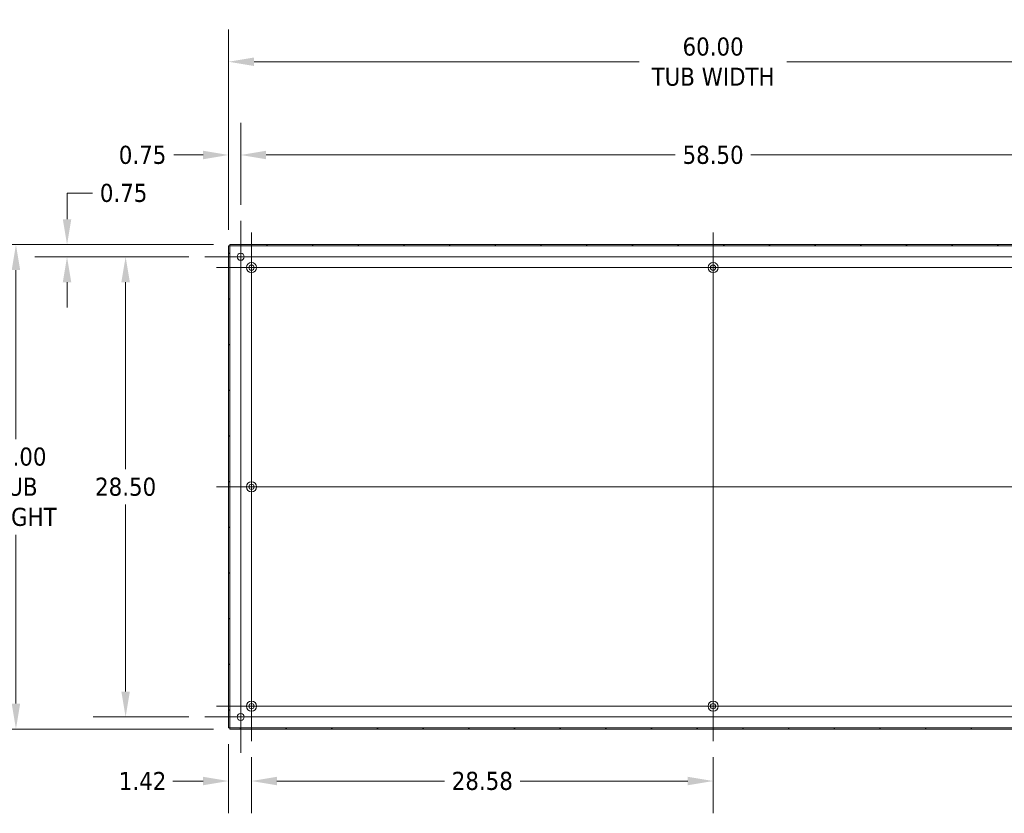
# Model space of a CAD drawing. Header units: inches. Extents: x 8 to 265, y 5 to 155.
# Tile 116 of 152: x 146 to 207, y 75 to 124. Entities that reach past the tile are written whole.
import ezdxf

# ---------------------------------------------------------------- set-up
doc = ezdxf.new("R2010")
doc.units = ezdxf.units.IN
doc.header["$LTSCALE"] = 16
doc.header["$MEASUREMENT"] = 0
for name, color, linetype, lineweight in [('Center Mark (ANSI)', 7, 'Continuous', 5), ('Centerline (ANSI)', 7, 'Continuous', 5), ('Dimension (ANSI)', 7, 'Continuous', 5), ('Hatch (ANSI)', 7, 'Continuous', 5), ('Visible (ANSI)', 7, 'Continuous', 5)]:
    doc.layers.add(name, color=color, linetype=linetype, lineweight=lineweight)
doc.styles.add('TAHOMA', font='tahoma.ttf')
doc.dimstyles.new('Default (ANSI)', dxfattribs={"dimscale": 16, "dimtxt": 0.07, "dimasz": 0.098425, "dimexe": 0.125, "dimexo": 0.0625, "dimgap": 0.031496, "dimtad": 0, "dimtih": 1, "dimtoh": 1, "dimrnd": 1e-08, "dimzin": 0, "dimdsep": 46, "dimtxsty": 'TAHOMA', "dimcen": 0.09, "dimdle": 0.393701, "dimclrd": 256, "dimclre": 256, "dimclrt": 256, "dimadec": 0, "dimazin": 0, "dimtfac": 1, "dimtofl": 0, "dimtmove": 0, "dimatfit": 3, "dimfxl": 1, "dimtolj": 1, "dimtzin": 0, "dimlwd": -1, "dimlwe": -1, "dimarcsym": 0})

# ---------------------------------------------------------------- blocks, each defined once
blk = doc.blocks.new('*D24')
at = {"layer": 'Defpoints', "color": 0, "transparency": 16777216}
for p in [(218.851, 121.681), (158.851, 110.279), (218.851, 110.279)]:
    blk.add_point(p, dxfattribs=at)
at = {"layer": 'Dimension (ANSI)', "transparency": 16777216}
for p, q in [((158.851, 111.279), (158.851, 123.681)), ((218.851, 111.279), (218.851, 123.681)), ((160.426, 121.681), (184.28, 121.681)), ((217.277, 121.681), (193.422, 121.681))]:
    blk.add_line(p, q, dxfattribs=at)
for points in [[(160.426, 121.943), (160.426, 121.418), (158.851, 121.681)], [(217.277, 121.943), (217.277, 121.418), (218.851, 121.681)]]:
    blk.add_solid(points, dxfattribs=at)
at = {"layer": 'Dimension (ANSI)', "transparency": 16777216, "insert": (188.851, 121.681), "char_height": 1.12, "attachment_point": 5, "style": 'TAHOMA'}
blk.add_mtext('\\A1;\\fTahoma|b0|i0;\\H1.1200;60.00\\P\\fTahoma|b0|i0;\\H1.1200;TUB WIDTH', dxfattribs=at)
blk = doc.blocks.new('*D25')
at = {"layer": 'Defpoints', "color": 0, "transparency": 16777216}
for p in [(159.601, 115.907), (159.601, 111.822), (158.851, 110.279)]:
    blk.add_point(p, dxfattribs=at)
at = {"layer": 'Dimension (ANSI)', "transparency": 16777216}
for p, q in [((158.851, 111.279), (158.851, 117.907)), ((159.601, 112.822), (159.601, 117.907)), ((157.277, 115.907), (155.451, 115.907)), ((161.176, 115.907), (162.751, 115.907))]:
    blk.add_line(p, q, dxfattribs=at)
for points in [[(157.277, 116.169), (157.277, 115.644), (158.851, 115.907)], [(161.176, 116.169), (161.176, 115.644), (159.601, 115.907)]]:
    blk.add_solid(points, dxfattribs=at)
at = {"layer": 'Dimension (ANSI)', "transparency": 16777216, "insert": (153.524, 115.907), "char_height": 1.12, "attachment_point": 5, "style": 'TAHOMA'}
blk.add_mtext('\\A1;0.75', dxfattribs=at)
blk = doc.blocks.new('*D26')
at = {"layer": 'Defpoints', "color": 0, "transparency": 16777216}
for p in [(218.101, 115.907), (159.601, 111.822), (218.101, 111.822)]:
    blk.add_point(p, dxfattribs=at)
at = {"layer": 'Dimension (ANSI)', "transparency": 16777216}
for p, q in [((159.601, 112.822), (159.601, 117.907)), ((218.101, 112.822), (218.101, 117.907)), ((161.176, 115.907), (186.51, 115.907)), ((216.527, 115.907), (191.193, 115.907))]:
    blk.add_line(p, q, dxfattribs=at)
for points in [[(161.176, 116.169), (161.176, 115.644), (159.601, 115.907)], [(216.527, 116.169), (216.527, 115.644), (218.101, 115.907)]]:
    blk.add_solid(points, dxfattribs=at)
at = {"layer": 'Dimension (ANSI)', "transparency": 16777216, "insert": (188.851, 115.907), "char_height": 1.12, "attachment_point": 5, "style": 'TAHOMA'}
blk.add_mtext('\\A1;58.50', dxfattribs=at)
blk = doc.blocks.new('*D27')
at = {"layer": 'Defpoints', "color": 0, "transparency": 16777216}
for p in [(158.925, 110.353), (145.685, 80.353), (158.925, 80.353)]:
    blk.add_point(p, dxfattribs=at)
at = {"layer": 'Dimension (ANSI)', "transparency": 16777216}
for p, q in [((157.925, 110.353), (143.685, 110.353)), ((145.685, 108.778), (145.685, 98.316)), ((145.685, 81.928), (145.685, 92.39)), ((157.925, 80.353), (143.685, 80.353))]:
    blk.add_line(p, q, dxfattribs=at)
for points in [[(145.422, 108.778), (145.947, 108.778), (145.685, 110.353)], [(145.422, 81.928), (145.947, 81.928), (145.685, 80.353)]]:
    blk.add_solid(points, dxfattribs=at)
at = {"layer": 'Dimension (ANSI)', "transparency": 16777216, "insert": (145.685, 95.353), "char_height": 1.12, "attachment_point": 5, "style": 'TAHOMA'}
blk.add_mtext('\\A1;\\fTahoma|b0|i0;\\H1.1200;30.00\\P\\fTahoma|b0|i0;\\H1.1200;TUB\\P\\fTahoma|b0|i0;\\H1.1200;HEIGHT', dxfattribs=at)
blk = doc.blocks.new('*D28')
at = {"layer": 'Defpoints', "color": 0, "transparency": 16777216}
for p in [(152.476, 109.603), (157.382, 109.603), (157.382, 81.103)]:
    blk.add_point(p, dxfattribs=at)
at = {"layer": 'Dimension (ANSI)', "transparency": 16777216}
for p, q in [((156.382, 109.603), (150.476, 109.603)), ((152.476, 108.028), (152.476, 96.443)), ((152.476, 82.678), (152.476, 94.263)), ((156.382, 81.103), (150.476, 81.103))]:
    blk.add_line(p, q, dxfattribs=at)
for points in [[(152.213, 108.028), (152.738, 108.028), (152.476, 109.603)], [(152.213, 82.678), (152.738, 82.678), (152.476, 81.103)]]:
    blk.add_solid(points, dxfattribs=at)
at = {"layer": 'Dimension (ANSI)', "transparency": 16777216, "insert": (152.476, 95.353), "char_height": 1.12, "attachment_point": 5, "style": 'TAHOMA'}
blk.add_mtext('\\A1;28.50', dxfattribs=at)
blk = doc.blocks.new('*D29')
at = {"layer": 'Defpoints', "color": 0, "transparency": 16777216}
for p in [(148.849, 110.353), (158.925, 110.353), (157.382, 109.603)]:
    blk.add_point(p, dxfattribs=at)
at = {"layer": 'Dimension (ANSI)', "transparency": 16777216}
for p, q in [((148.849, 111.928), (148.849, 113.551)), ((148.849, 113.551), (150.424, 113.551)), ((157.925, 110.353), (146.849, 110.353)), ((156.382, 109.603), (146.849, 109.603)), ((148.849, 108.028), (148.849, 106.453))]:
    blk.add_line(p, q, dxfattribs=at)
for points in [[(148.586, 111.928), (149.111, 111.928), (148.849, 110.353)], [(148.586, 108.028), (149.111, 108.028), (148.849, 109.603)]]:
    blk.add_solid(points, dxfattribs=at)
at = {"layer": 'Dimension (ANSI)', "transparency": 16777216, "insert": (152.351, 113.551), "char_height": 1.12, "attachment_point": 5, "style": 'TAHOMA'}
blk.add_mtext('\\A1;0.75', dxfattribs=at)
blk = doc.blocks.new('*D30')
at = {"layer": 'Defpoints', "color": 0, "transparency": 16777216}
for p in [(158.851, 80.427), (160.271, 79.608), (160.271, 77.135)]:
    blk.add_point(p, dxfattribs=at)
at = {"layer": 'Dimension (ANSI)', "transparency": 16777216}
for p, q in [((158.851, 79.427), (158.851, 75.135)), ((160.271, 78.608), (160.271, 75.135)), ((157.277, 77.135), (155.404, 77.135)), ((161.846, 77.135), (163.421, 77.135))]:
    blk.add_line(p, q, dxfattribs=at)
for points in [[(157.277, 77.398), (157.277, 76.873), (158.851, 77.135)], [(161.846, 77.398), (161.846, 76.873), (160.271, 77.135)]]:
    blk.add_solid(points, dxfattribs=at)
at = {"layer": 'Dimension (ANSI)', "transparency": 16777216, "insert": (153.524, 77.135), "char_height": 1.12, "attachment_point": 5, "style": 'TAHOMA'}
blk.add_mtext('\\A1;1.42', dxfattribs=at)
blk = doc.blocks.new('*D31')
at = {"layer": 'Defpoints', "color": 0, "transparency": 16777216}
for p in [(160.271, 79.608), (188.851, 79.608), (188.851, 77.135)]:
    blk.add_point(p, dxfattribs=at)
at = {"layer": 'Dimension (ANSI)', "transparency": 16777216}
for p, q in [((160.271, 78.608), (160.271, 75.135)), ((188.851, 78.608), (188.851, 75.135)), ((161.846, 77.135), (172.211, 77.135)), ((187.277, 77.135), (176.912, 77.135))]:
    blk.add_line(p, q, dxfattribs=at)
for points in [[(161.846, 77.398), (161.846, 76.873), (160.271, 77.135)], [(187.277, 77.398), (187.277, 76.873), (188.851, 77.135)]]:
    blk.add_solid(points, dxfattribs=at)
at = {"layer": 'Dimension (ANSI)', "transparency": 16777216, "insert": (174.561, 77.135), "char_height": 1.12, "attachment_point": 5, "style": 'TAHOMA'}
blk.add_mtext('\\A1;28.58', dxfattribs=at)

msp = doc.modelspace()

# ---------------------------------------------------------------- hatches: boundary and pattern name
at = {"layer": 'Hatch (ANSI)'}
h = msp.add_hatch(dxfattribs=at)
h.set_pattern_fill('ANSI31', color=256, scale=16, style=0)
h.paths.add_polyline_path([(218.7774, 110.279), (218.7774, 110.353), (158.9254, 110.353), (158.9254, 110.279)])
h.paths.add_polyline_path([(158.9254, 80.427), (158.9254, 80.353), (218.7774, 80.353), (218.7774, 80.427)])
h = msp.add_hatch(dxfattribs=at)
h.set_pattern_fill('ANSI31', color=256, scale=16, angle=90, style=0)
h.paths.add_polyline_path([(158.9254, 80.427), (158.9254, 110.279), (158.8514, 110.279), (158.8514, 80.427)])

# ---------------------------------------------------------------- linework, layer by layer
at = {"layer": 'Center Mark (ANSI)', "linetype": 'Continuous'}
for p, q in [((159.6014, 107.384), (159.6014, 111.822)), ((160.2714, 106.768), (160.2714, 111.098)), ((191.0164, 108.933), (186.6864, 108.933)), ((160.2714, 97.518), (160.2714, 93.188)), ((160.2714, 83.938), (160.2714, 79.608)), ((191.0164, 81.773), (186.6864, 81.773)), ((157.3824, 81.103), (161.8204, 81.103))]:
    msp.add_line(p, q, dxfattribs=at)
at = {"layer": 'Centerline (ANSI)', "linetype": 'Continuous'}
for p, q in [((159.6014, 78.884), (159.6014, 111.822)), ((160.2714, 111.098), (160.2714, 79.608)), ((188.8514, 111.098), (188.8514, 79.608)), ((220.3204, 109.603), (157.3824, 109.603)), ((219.5964, 108.933), (158.1064, 108.933)), ((158.1064, 95.353), (219.5964, 95.353)), ((158.1064, 81.773), (219.5964, 81.773)), ((220.3204, 81.103), (157.3824, 81.103))]:
    msp.add_line(p, q, dxfattribs=at)
at = {"layer": 'Visible (ANSI)'}
for p, q in [((218.7774, 110.353), (158.9254, 110.353)), ((158.9254, 110.353), (158.9254, 110.279)), ((158.9254, 110.279), (158.8514, 110.279)), ((158.8514, 110.279), (158.8514, 80.427)), ((158.9254, 110.279), (218.7774, 110.279)), ((158.9254, 80.427), (158.9254, 110.279)), ((158.8514, 80.427), (158.9254, 80.427)), ((158.9254, 80.427), (158.9254, 80.353)), ((218.7774, 80.427), (158.9254, 80.427)), ((158.9254, 80.353), (218.7774, 80.353))]:
    msp.add_line(p, q, dxfattribs=at)
for centre, radius in [((159.6014, 109.603), 0.219), ((160.2714, 108.933), 0.3125), ((188.8514, 108.933), 0.3125), ((160.2714, 108.933), 0.165), ((188.8514, 108.933), 0.165), ((160.2714, 95.353), 0.3125), ((160.2714, 95.353), 0.165), ((160.2714, 81.773), 0.3125), ((160.2714, 81.773), 0.165), ((188.8514, 81.773), 0.3125), ((188.8514, 81.773), 0.165), ((159.6014, 81.103), 0.219)]:
    msp.add_circle(centre, radius, dxfattribs=at)

# ---------------------------------------------------------------- dimensions: what is measured, and where the dimension line sits
at = {"layer": 'Dimension (ANSI)'}
for base, p1, p2, angle, text, override, picture, middle in [((218.8514, 121.6808), (158.8514, 110.279), (218.8514, 110.279), 180, '\\fTahoma|b0|i0;\\H1.1200;<>\\P\\fTahoma|b0|i0;\\H1.1200;TUB WIDTH', {"dimgap": 0.031496, "dimtih": 0, "dimtoh": 0, "dimdec": 2, "dimtol": 0, "dimlim": 0, "dimtp": 0, "dimtm": 0, "dimtdec": 2, "dimatfit": 1}, '*D24', (188.8514, 121.6808)), ((145.6846, 80.353), (158.9254, 110.353), (158.9254, 80.353), 90, '\\fTahoma|b0|i0;\\H1.1200;<>\\P\\fTahoma|b0|i0;\\H1.1200;TUB\\P\\fTahoma|b0|i0;\\H1.1200;HEIGHT', {"dimgap": 0.031496, "dimdec": 2, "dimtol": 0, "dimlim": 0, "dimtp": 0, "dimtm": 0, "dimtdec": 2, "dimatfit": 1}, '*D27', (145.6846, 95.353))]:
    dim = msp.add_linear_dim(base=base, p1=p1, p2=p2, angle=angle, text=text, dimstyle='Default (ANSI)', override=override, dxfattribs=at)
    dim.commit()
    dim.dimension.update_dxf_attribs({"geometry": picture, "text_midpoint": middle, "dimtype": 160})
for base, p1, p2, angle, override, picture, middle in [((159.6014, 115.9068), (158.8514, 110.279), (159.6014, 111.822), 180, {"dimgap": 0.031496, "dimtih": 0, "dimtoh": 0, "dimdec": 2, "dimtol": 0, "dimlim": 0, "dimtp": 0, "dimtm": 0, "dimtdec": 2, "dimatfit": 1}, '*D25', (153.5239, 115.9068)), ((218.1014, 115.9068), (159.6014, 111.822), (218.1014, 111.822), 180, {"dimgap": 0.031496, "dimtih": 0, "dimtoh": 0, "dimdec": 2, "dimtol": 0, "dimlim": 0, "dimtp": 0, "dimtm": 0, "dimtdec": 2, "dimatfit": 1}, '*D26', (188.8514, 115.9068)), ((148.8488, 110.353), (157.3824, 109.603), (158.9254, 110.353), 90, {"dimgap": 0.031496, "dimdec": 2, "dimtol": 0, "dimlim": 0, "dimtp": 0, "dimtm": 0, "dimtdec": 2, "dimatfit": 1}, '*D29', (152.3507, 113.5505)), ((152.4757, 109.603), (157.3824, 81.103), (157.3824, 109.603), 90, {"dimgap": 0.031496, "dimdec": 2, "dimtol": 0, "dimlim": 0, "dimtp": 0, "dimtm": 0, "dimtdec": 2, "dimatfit": 1}, '*D28', (152.4757, 95.353)), ((160.2714, 77.1355), (158.8514, 80.427), (160.2714, 79.608), 180, {"dimgap": 0.031496, "dimtih": 0, "dimtoh": 0, "dimdec": 2, "dimtol": 0, "dimlim": 0, "dimtp": 0, "dimtm": 0, "dimtdec": 2, "dimatfit": 1}, '*D30', (153.5239, 77.1355))]:
    dim = msp.add_linear_dim(base=base, p1=p1, p2=p2, angle=angle, dimstyle='Default (ANSI)', override=override, dxfattribs=at)
    dim.commit()
    dim.dimension.update_dxf_attribs({"geometry": picture, "text_midpoint": middle, "dimtype": 160})
dim = msp.add_linear_dim(base=(188.8514, 77.1355), p1=(160.2714, 79.608), p2=(188.8514, 79.608), dimstyle='Default (ANSI)', override={"dimgap": 0.031496, "dimtih": 0, "dimtoh": 0, "dimdec": 2, "dimtol": 0, "dimlim": 0, "dimtp": 0, "dimtm": 0, "dimtdec": 2, "dimatfit": 1}, dxfattribs=at)
dim.commit()
dim.dimension.update_dxf_attribs({"geometry": '*D31', "text_midpoint": (174.5614, 77.1355), "dimtype": 160})

doc.saveas('drawing.dxf')
